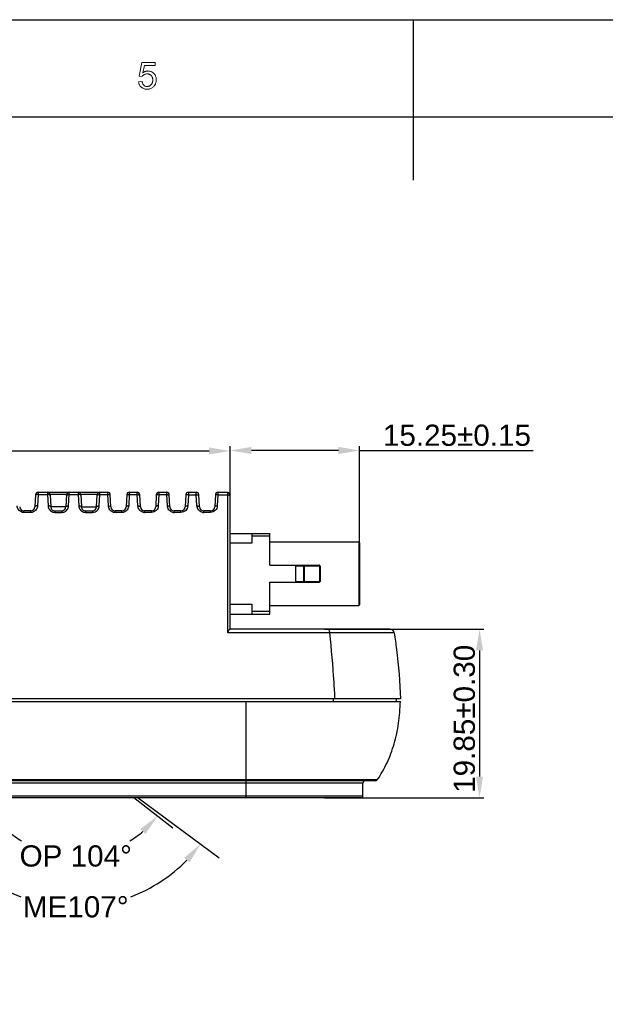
# Model space of a CAD drawing. Header units: millimetres. Extents: x 2163 to 2692, y -1564 to -1190.
# Tile 17 of 47: x 2381 to 2450, y -1306 to -1190. Entities that reach past the tile are written whole.
import ezdxf

# ---------------------------------------------------------------- set-up
doc = ezdxf.new("R2010")
doc.units = ezdxf.units.MM
doc.styles.add('HANA', font='arial.ttf')
doc.dimstyles.new('HANA$0', dxfattribs={"dimtxt": 2.5, "dimasz": 2.5, "dimexe": 0.5, "dimexo": 0.2, "dimgap": 0.5, "dimtad": 1, "dimzin": 1, "dimdsep": 46, "dimtxsty": 'HANA', "dimcen": 0, "dimclrd": 3, "dimclre": 3, "dimclrt": 4, "dimadec": 0, "dimazin": 0, "dimtfac": 1, "dimtmove": 0, "dimatfit": 3, "dimfxl": 1, "dimtzin": 0, "dimarcsym": 0})
doc.dimstyles.new('HANA$2', dxfattribs={"dimtxt": 2.5, "dimasz": 2.5, "dimexe": 0.5, "dimexo": 0.2, "dimgap": 0.5, "dimtad": 1, "dimtih": 1, "dimtoh": 1, "dimzin": 1, "dimdsep": 46, "dimtxsty": 'HANA', "dimcen": 0, "dimclrd": 3, "dimclre": 3, "dimclrt": 4, "dimadec": 0, "dimazin": 0, "dimtfac": 1, "dimtmove": 0, "dimatfit": 3, "dimfxl": 1, "dimtzin": 0, "dimarcsym": 0})

# ---------------------------------------------------------------- blocks, each defined once
blk = doc.blocks.new('*D31')
at = {"lineweight": -2}
for start, end in [(224.3343, 249.2403), (290.7597, 315.6657)]:
    blk.add_arc((2387.37, -1296.1), 18.3, start, end, dxfattribs=at)
for points in [[(2374.6, -1308.61), (2373.97, -1309.16), (2372.67, -1306.98)], [(2400.78, -1309.16), (2400.14, -1308.61), (2402.08, -1306.98)]]:
    blk.add_solid(points)
at = {"layer": 'Defpoints', "color": 0}
for p in [(2389.23, -1294.73), (2394.29, -1301.21), (2392.98, -1313.52), (2411.05, -1313.62), (2347.13, -1325.87)]:
    blk.add_point(p, dxfattribs=at)
at = {"lineweight": 0, "insert": (2387.37, -1314.4), "char_height": 2.5, "attachment_point": 5, "style": 'HANA'}
blk.add_mtext('ME107%%D', dxfattribs=at)
blk = doc.blocks.new('*D56')
at = {"lineweight": -2}
for start, end in [(229.7274, 238.5854), (301.4146, 310.2726)]:
    blk.add_arc((2387.37, -1296.17), 12.24, start, end, dxfattribs=at)
for points in [[(2379.76, -1305.22), (2379.16, -1305.8), (2377.73, -1303.71)], [(2395.58, -1305.8), (2394.98, -1305.22), (2397.01, -1303.71)]]:
    blk.add_solid(points)
at = {"layer": 'Defpoints', "color": 0}
for p in [(2380.92, -1301.21), (2393.82, -1301.21), (2376.73, -1304.49), (2398.02, -1304.49), (2391.02, -1307.85)]:
    blk.add_point(p, dxfattribs=at)
at = {"insert": (2387.37, -1308.41), "char_height": 2.5, "attachment_point": 5, "style": 'HANA'}
blk.add_mtext('OP 104°', dxfattribs=at)
blk = doc.blocks.new('*D41')
at = {"lineweight": -2}
for p, q in [((2405.58, -1268.47), (2405.58, -1260.11)), ((2418.33, -1260.61), (2408.08, -1260.61)), ((2420.83, -1272.4), (2420.83, -1260.11)), ((2420.83, -1260.61), (2441.27, -1260.61))]:
    blk.add_line(p, q, dxfattribs=at)
for points in [[(2408.08, -1260.19), (2408.08, -1261.03), (2405.58, -1260.61)], [(2418.33, -1261.03), (2418.33, -1260.19), (2420.83, -1260.61)]]:
    blk.add_solid(points)
at = {"layer": 'Defpoints', "color": 0}
for p in [(2405.58, -1260.61), (2405.58, -1268.67), (2420.83, -1272.6)]:
    blk.add_point(p, dxfattribs=at)
at = {"insert": (2432.3, -1258.83), "char_height": 2.5, "attachment_point": 5, "style": 'HANA'}
blk.add_mtext('15.25%%p0.15', dxfattribs=at)
blk = doc.blocks.new('*D42')
at = {"lineweight": -2}
for p, q in [((2416.7, -1281.68), (2435.46, -1281.68)), ((2434.96, -1284.18), (2434.96, -1299.03)), ((2416.7, -1301.53), (2435.46, -1301.53))]:
    blk.add_line(p, q, dxfattribs=at)
for points in [[(2435.38, -1284.18), (2434.55, -1284.18), (2434.96, -1281.68)], [(2434.55, -1299.03), (2435.38, -1299.03), (2434.96, -1301.53)]]:
    blk.add_solid(points)
at = {"layer": 'Defpoints', "color": 0}
for p in [(2416.5, -1281.68), (2416.5, -1301.53), (2434.96, -1301.53)]:
    blk.add_point(p, dxfattribs=at)
at = {"insert": (2433.18, -1292.23), "char_height": 2.5, "attachment_point": 5, "rotation": 90, "style": 'HANA'}
blk.add_mtext('19.85%%p0.30', dxfattribs=at)
blk = doc.blocks.new('*D50')
at = {"lineweight": -2}
for p, q in [((2301.61, -1289.68), (2301.61, -1260.17)), ((2304.11, -1260.67), (2403.08, -1260.67)), ((2405.58, -1269.59), (2405.58, -1260.17))]:
    blk.add_line(p, q, dxfattribs=at)
for points in [[(2304.11, -1260.25), (2304.11, -1261.08), (2301.61, -1260.67)], [(2403.08, -1261.08), (2403.08, -1260.25), (2405.58, -1260.67)]]:
    blk.add_solid(points)
at = {"layer": 'Defpoints', "color": 0}
for p in [(2405.58, -1260.67), (2405.58, -1269.79), (2301.61, -1289.88)]:
    blk.add_point(p, dxfattribs=at)
at = {"insert": (2353.6, -1258.89), "char_height": 2.5, "attachment_point": 5, "style": 'HANA'}
blk.add_mtext('103.97%%p0.30', dxfattribs=at)

msp = doc.modelspace()

# ---------------------------------------------------------------- linework, layer by layer
at = {"color": 7, "lineweight": 25}
for p, q in [((2162.54, -1189.809), (2691.116, -1189.809)), ((2175.144, -1201.256), (2679.145, -1201.256))]:
    msp.add_line(p, q, dxfattribs=at)
at = {"color": 7, "lineweight": 25, "ltscale": 0.375}
msp.add_line((2427.14, -1189.79), (2427.14, -1208.69), dxfattribs=at)
at = {"color": 7, "linetype": 'Continuous'}
for p, q in [((2382.638, -1245.761), (2382.563, -1247.2)), ((2382.638, -1245.843), (2382.633, -1245.867)), ((2382.932, -1245.741), (2382.864, -1247.082)), ((2382.938, -1245.477), (2382.932, -1245.741)), ((2382.932, -1245.74), (2384.045, -1245.742)), ((2382.932, -1245.741), (2384.045, -1245.742)), ((2382.938, -1245.481), (2382.936, -1245.58)), ((2382.938, -1245.477), (2382.938, -1245.478)), ((2382.938, -1245.477), (2391.135, -1245.477)), ((2382.938, -1245.478), (2382.938, -1245.481)), ((2384.04, -1245.477), (2384.04, -1245.48)), ((2384.04, -1245.477), (2384.045, -1245.742)), ((2384.04, -1245.48), (2384.041, -1245.53)), ((2384.041, -1245.53), (2384.043, -1245.636)), ((2384.045, -1245.742), (2384.116, -1247.083)), ((2384.235, -1245.766), (2384.097, -1245.742)), ((2384.339, -1245.761), (2384.415, -1247.2)), ((2386.291, -1245.761), (2384.339, -1245.761)), ((2386.291, -1245.761), (2386.215, -1247.2)), ((2386.395, -1245.769), (2386.534, -1245.745)), ((2386.517, -1247.084), (2386.585, -1245.745)), ((2386.585, -1245.745), (2386.59, -1245.477)), ((2386.585, -1245.745), (2387.658, -1245.747)), ((2386.585, -1245.745), (2387.658, -1245.747)), ((2386.589, -1245.576), (2386.59, -1245.488)), ((2386.59, -1245.488), (2386.59, -1245.477)), ((2387.653, -1245.477), (2387.658, -1245.747)), ((2387.653, -1245.478), (2387.653, -1245.481)), ((2387.658, -1245.747), (2387.729, -1247.085)), ((2387.849, -1245.77), (2387.71, -1245.747)), ((2387.952, -1245.761), (2388.028, -1247.2)), ((2389.904, -1245.761), (2387.952, -1245.761)), ((2389.828, -1247.2), (2389.904, -1245.761)), ((2390.008, -1245.773), (2390.147, -1245.75)), ((2390.129, -1247.087), (2390.198, -1245.75)), ((2390.198, -1245.75), (2390.203, -1245.477)), ((2390.198, -1245.75), (2391.142, -1245.751)), ((2390.2, -1245.655), (2390.201, -1245.578)), ((2390.201, -1245.578), (2390.203, -1245.488)), ((2390.203, -1245.488), (2390.203, -1245.477)), ((2391.136, -1245.478), (2391.135, -1245.477)), ((2391.142, -1245.751), (2391.135, -1245.477)), ((2391.136, -1245.505), (2391.136, -1245.478)), ((2391.137, -1245.546), (2391.136, -1245.505)), ((2391.138, -1245.583), (2391.137, -1245.546)), ((2391.212, -1247.087), (2391.142, -1245.751)), ((2391.51, -1247.2), (2391.435, -1245.761)), ((2391.435, -1245.848), (2391.441, -1245.871)), ((2393.387, -1245.761), (2393.311, -1247.2)), ((2393.387, -1245.85), (2393.381, -1245.872)), ((2393.681, -1245.754), (2393.612, -1247.089)), ((2393.686, -1245.477), (2393.681, -1245.754)), ((2393.681, -1245.754), (2394.622, -1245.756)), ((2393.681, -1245.754), (2394.622, -1245.756)), ((2393.686, -1245.48), (2393.685, -1245.57)), ((2393.686, -1245.477), (2393.686, -1245.477)), ((2393.686, -1245.477), (2393.686, -1245.48)), ((2393.686, -1245.477), (2394.615, -1245.477)), ((2394.616, -1245.478), (2394.615, -1245.477)), ((2394.622, -1245.756), (2394.615, -1245.477)), ((2394.616, -1245.506), (2394.616, -1245.478)), ((2394.618, -1245.585), (2394.616, -1245.506)), ((2394.692, -1247.09), (2394.622, -1245.756)), ((2394.99, -1247.2), (2394.915, -1245.761)), ((2394.915, -1245.85), (2394.921, -1245.873)), ((2396.867, -1245.761), (2396.791, -1247.2)), ((2396.867, -1245.852), (2396.861, -1245.874)), ((2397.161, -1245.759), (2397.092, -1247.092)), ((2397.166, -1245.477), (2397.161, -1245.759)), ((2397.161, -1245.759), (2398.102, -1245.76)), ((2397.161, -1245.759), (2398.102, -1245.761)), ((2397.166, -1245.477), (2398.095, -1245.477)), ((2397.166, -1245.479), (2397.166, -1245.502)), ((2398.096, -1245.478), (2398.095, -1245.477)), ((2398.102, -1245.76), (2398.095, -1245.477)), ((2398.096, -1245.506), (2398.096, -1245.478)), ((2398.098, -1245.587), (2398.096, -1245.506)), ((2398.172, -1247.092), (2398.102, -1245.76)), ((2398.47, -1247.2), (2398.395, -1245.761)), ((2398.395, -1245.853), (2398.401, -1245.875)), ((2400.347, -1245.761), (2400.271, -1247.2)), ((2400.346, -1245.854), (2400.341, -1245.876)), ((2400.641, -1245.763), (2400.572, -1247.094)), ((2400.646, -1245.477), (2400.641, -1245.763)), ((2400.641, -1245.763), (2401.582, -1245.765)), ((2400.646, -1245.48), (2400.644, -1245.573)), ((2400.646, -1245.477), (2401.575, -1245.477)), ((2400.646, -1245.477), (2400.646, -1245.477)), ((2400.646, -1245.477), (2400.646, -1245.48)), ((2401.576, -1245.478), (2401.575, -1245.477)), ((2401.582, -1245.764), (2401.575, -1245.477)), ((2401.576, -1245.491), (2401.576, -1245.478)), ((2401.577, -1245.55), (2401.576, -1245.491)), ((2401.652, -1247.095), (2401.582, -1245.764)), ((2401.95, -1247.2), (2401.875, -1245.761)), ((2401.875, -1245.855), (2401.881, -1245.876)), ((2403.827, -1245.761), (2403.751, -1247.2)), ((2403.826, -1245.856), (2403.821, -1245.877)), ((2404.12, -1245.767), (2404.052, -1247.096)), ((2404.126, -1245.477), (2404.12, -1245.767)), ((2404.12, -1245.767), (2405.283, -1245.769)), ((2404.12, -1245.767), (2405.283, -1245.769)), ((2404.126, -1245.483), (2404.123, -1245.624)), ((2404.126, -1245.477), (2405.283, -1245.477)), ((2404.126, -1245.477), (2404.126, -1245.477)), ((2404.126, -1245.477), (2404.126, -1245.483)), ((2405.283, -1245.769), (2405.283, -1245.477)), ((2405.283, -1245.477), (2405.583, -1245.777)), ((2405.283, -1245.769), (2405.35, -1245.796)), ((2405.285, -1262.058), (2405.283, -1245.769)), ((2405.35, -1245.796), (2405.583, -1245.894)), ((2405.583, -1261.646), (2405.583, -1245.777)), ((2386.215, -1247.2), (2384.415, -1247.2)), ((2388.028, -1247.2), (2389.828, -1247.2)), ((2382.063, -1247.674), (2381.261, -1247.674)), ((2381.263, -1247.844), (2381.261, -1247.674)), ((2382.065, -1247.845), (2381.263, -1247.844)), ((2382.065, -1247.845), (2382.063, -1247.674)), ((2384.914, -1247.674), (2385.716, -1247.674)), ((2384.914, -1247.674), (2384.916, -1247.846)), ((2384.916, -1247.846), (2385.718, -1247.847)), ((2385.716, -1247.674), (2385.718, -1247.847)), ((2388.527, -1247.674), (2389.329, -1247.674)), ((2388.527, -1247.674), (2388.529, -1247.848)), ((2388.529, -1247.848), (2389.331, -1247.849)), ((2389.329, -1247.674), (2389.331, -1247.849)), ((2392.812, -1247.674), (2392.01, -1247.674)), ((2392.012, -1247.85), (2392.01, -1247.674)), ((2392.814, -1247.851), (2392.012, -1247.85)), ((2392.814, -1247.851), (2392.812, -1247.674)), ((2396.292, -1247.674), (2395.49, -1247.674)), ((2395.492, -1247.853), (2395.49, -1247.674)), ((2396.294, -1247.853), (2395.492, -1247.853)), ((2396.294, -1247.853), (2396.292, -1247.674)), ((2399.772, -1247.674), (2398.97, -1247.674)), ((2398.972, -1247.855), (2398.97, -1247.674)), ((2399.774, -1247.855), (2398.972, -1247.855)), ((2399.774, -1247.855), (2399.772, -1247.674)), ((2403.252, -1247.674), (2402.45, -1247.674)), ((2402.452, -1247.857), (2402.45, -1247.674)), ((2403.254, -1247.857), (2402.452, -1247.857)), ((2403.254, -1247.857), (2403.252, -1247.674)), ((2405.584, -1250.328), (2410.234, -1250.328)), ((2408.134, -1250.328), (2408.134, -1251.492)), ((2408.134, -1250.626), (2410.234, -1250.626)), ((2410.234, -1254.077), (2410.234, -1250.328)), ((2408.134, -1251.493), (2405.584, -1251.491)), ((2410.234, -1251.327), (2420.734, -1251.327)), ((2420.734, -1251.327), (2420.734, -1258.827)), ((2420.834, -1251.427), (2420.734, -1251.327)), ((2420.834, -1251.427), (2420.834, -1258.727)), ((2410.234, -1254.077), (2416.074, -1254.077)), ((2413.284, -1254.077), (2413.284, -1256.077)), ((2416.174, -1254.177), (2413.284, -1254.177)), ((2414.249, -1256.077), (2414.249, -1254.077)), ((2414.312, -1254.177), (2414.312, -1255.977)), ((2416.085, -1254.079), (2416.074, -1254.077)), ((2416.105, -1254.091), (2416.085, -1254.079)), ((2416.136, -1255.977), (2416.136, -1254.177)), ((2416.174, -1254.177), (2416.174, -1255.977)), ((2410.234, -1256.077), (2416.074, -1256.077)), ((2410.234, -1259.827), (2410.234, -1256.077)), ((2413.284, -1255.977), (2416.174, -1255.977)), ((2405.584, -1258.663), (2408.134, -1258.662)), ((2408.134, -1258.662), (2408.134, -1259.827)), ((2410.234, -1258.827), (2420.734, -1258.827)), ((2420.834, -1258.727), (2420.734, -1258.827)), ((2405.584, -1259.826), (2410.234, -1259.826)), ((2410.234, -1259.528), (2408.134, -1259.528)), ((2417.312, -1262.052), (2405.285, -1262.058)), ((2424.409, -1261.627), (2405.583, -1261.627)), ((2409.704, -1262.056), (2408.164, -1262.056)), ((2419.067, -1262.051), (2417.312, -1262.052)), ((2424.903, -1262.049), (2419.067, -1262.051)), ((2420.789, -1262.051), (2420.656, -1262.051)), ((2423.702, -1262.05), (2423.228, -1262.05)), ((2424.284, -1262.05), (2423.702, -1262.05)), ((2319.782, -1270.127), (2425.145, -1270.127)), ((2423.553, -1269.827), (2363.623, -1269.827)), ((2407.462, -1275.205), (2407.462, -1270.127)), ((2417.704, -1269.827), (2417.704, -1270.127)), ((2425.221, -1269.827), (2423.553, -1269.827)), ((2425.134, -1269.827), (2425.134, -1270.127)), ((2407.463, -1279.349), (2407.462, -1275.205)), ((2422.668, -1279.477), (2304.578, -1279.477)), ((2421.223, -1279.777), (2306.023, -1279.777)), ((2407.463, -1279.349), (2319.783, -1279.349)), ((2407.646, -1279.349), (2407.463, -1279.349)), ((2407.463, -1281.477), (2407.463, -1279.349)), ((2407.463, -1281.477), (2407.463, -1279.349)), ((2408.887, -1279.349), (2407.646, -1279.349)), ((2410.171, -1279.349), (2408.887, -1279.349)), ((2422.914, -1279.349), (2410.171, -1279.349)), ((2421.223, -1281.277), (2421.223, -1279.777)), ((2421.223, -1281.277), (2306.023, -1281.277)), ((2421.023, -1281.477), (2306.223, -1281.477))]:
    msp.add_line(p, q, dxfattribs=at)
for p, q in [((2425.145, -1270.127), (2425.629, -1270.127)), ((2425.634, -1269.827), (2425.221, -1269.827)), ((2398.826, -1285.066), (2394.232, -1281.477)), ((2398.826, -1285.066), (2394.232, -1281.477)), ((2398.826, -1285.066), (2394.233, -1281.477)), ((2398.826, -1285.066), (2394.233, -1281.477)), ((2398.826, -1285.066), (2394.233, -1281.477)), ((2398.827, -1285.066), (2394.234, -1281.477)), ((2394.72, -1281.477), (2404.264, -1288.539)), ((2394.72, -1281.477), (2404.263, -1288.539))]:
    msp.add_line(p, q)
at = {"color": 7, "lineweight": 13}
msp.add_lwpolyline([(2395.287, -1196.034), (2395.345, -1195.996), (2395.403, -1195.962), (2395.462, -1195.933), (2395.521, -1195.907), (2395.58, -1195.885), (2395.64, -1195.868), (2395.7, -1195.854), (2395.761, -1195.844), (2395.822, -1195.838), (2395.884, -1195.836), (2395.962, -1195.839), (2396.037, -1195.847), (2396.111, -1195.861), (2396.183, -1195.88), (2396.252, -1195.905), (2396.32, -1195.936), (2396.385, -1195.972), (2396.449, -1196.014), (2396.51, -1196.061), (2396.57, -1196.114), (2396.625, -1196.172), (2396.675, -1196.233), (2396.719, -1196.298), (2396.757, -1196.367), (2396.789, -1196.439), (2396.815, -1196.515), (2396.836, -1196.595), (2396.85, -1196.678), (2396.859, -1196.766), (2396.862, -1196.857), (2396.859, -1196.949), (2396.85, -1197.038), (2396.835, -1197.125), (2396.814, -1197.209), (2396.788, -1197.29), (2396.755, -1197.368), (2396.717, -1197.443), (2396.672, -1197.516), (2396.622, -1197.586), (2396.565, -1197.653), (2396.504, -1197.715), (2396.439, -1197.771), (2396.371, -1197.82), (2396.299, -1197.862), (2396.223, -1197.898), (2396.143, -1197.928), (2396.06, -1197.951), (2395.973, -1197.967), (2395.882, -1197.977), (2395.787, -1197.98), (2395.71, -1197.978), (2395.634, -1197.971), (2395.561, -1197.96), (2395.49, -1197.945), (2395.421, -1197.925), (2395.354, -1197.9), (2395.289, -1197.871), (2395.226, -1197.838), (2395.165, -1197.8), (2395.106, -1197.758), (2395.051, -1197.711), (2395.001, -1197.66), (2394.956, -1197.605), (2394.915, -1197.546), (2394.88, -1197.482), (2394.849, -1197.414), (2394.823, -1197.342), (2394.802, -1197.265), (2394.786, -1197.184), (2394.775, -1197.099), (2395.179, -1197.069), (2395.19, -1197.127), (2395.204, -1197.183), (2395.219, -1197.235), (2395.237, -1197.284), (2395.257, -1197.33), (2395.279, -1197.373), (2395.303, -1197.413), (2395.33, -1197.45), (2395.359, -1197.484), (2395.39, -1197.515), (2395.423, -1197.543), (2395.457, -1197.568), (2395.493, -1197.59), (2395.531, -1197.609), (2395.57, -1197.626), (2395.61, -1197.639), (2395.652, -1197.649), (2395.696, -1197.656), (2395.741, -1197.661), (2395.787, -1197.662), (2395.845, -1197.66), (2395.901, -1197.653), (2395.954, -1197.642), (2396.005, -1197.627), (2396.054, -1197.607), (2396.1, -1197.582), (2396.145, -1197.553), (2396.187, -1197.52), (2396.227, -1197.482), (2396.264, -1197.44), (2396.299, -1197.394), (2396.33, -1197.347), (2396.358, -1197.297), (2396.381, -1197.246), (2396.401, -1197.192), (2396.418, -1197.136), (2396.431, -1197.079), (2396.44, -1197.019), (2396.445, -1196.957), (2396.447, -1196.893), (2396.445, -1196.828), (2396.44, -1196.766), (2396.43, -1196.707), (2396.417, -1196.651), (2396.4, -1196.597), (2396.38, -1196.546), (2396.356, -1196.498), (2396.327, -1196.453), (2396.296, -1196.411), (2396.26, -1196.371), (2396.222, -1196.335), (2396.181, -1196.302), (2396.138, -1196.273), (2396.093, -1196.249), (2396.046, -1196.228), (2395.997, -1196.21), (2395.946, -1196.197), (2395.892, -1196.187), (2395.837, -1196.182), (2395.779, -1196.18), (2395.706, -1196.183), (2395.637, -1196.192), (2395.571, -1196.207), (2395.509, -1196.228), (2395.45, -1196.255), (2395.395, -1196.289), (2395.343, -1196.328), (2395.294, -1196.374), (2395.249, -1196.425), (2395.207, -1196.483), (2394.842, -1196.44), (2395.149, -1194.82), (2396.711, -1194.82), (2396.711, -1195.193), (2395.457, -1195.193)], close=True, dxfattribs=at)
at = {"color": 7, "linetype": 'Continuous'}
for points in [[(2382.936, -1245.58), (2382.935, -1245.616), (2382.935, -1245.637)], [(2386.587, -1245.652), (2386.587, -1245.635), (2386.588, -1245.62), (2386.589, -1245.576)], [(2387.653, -1245.477), (2387.653, -1245.477), (2387.653, -1245.477), (2387.653, -1245.478)], [(2387.653, -1245.481), (2387.656, -1245.632), (2387.656, -1245.648)], [(2391.139, -1245.653), (2391.139, -1245.639), (2391.139, -1245.624), (2391.138, -1245.583)], [(2393.685, -1245.57), (2393.684, -1245.618), (2393.683, -1245.636), (2393.683, -1245.657)], [(2394.619, -1245.657), (2394.619, -1245.642), (2394.619, -1245.627), (2394.618, -1245.585)], [(2397.166, -1245.502), (2397.164, -1245.62), (2397.163, -1245.639), (2397.163, -1245.659)], [(2397.166, -1245.477), (2397.166, -1245.477), (2397.166, -1245.479)], [(2398.1, -1245.66), (2398.099, -1245.645), (2398.099, -1245.63), (2398.098, -1245.587)], [(2400.644, -1245.573), (2400.643, -1245.622), (2400.643, -1245.641), (2400.643, -1245.662)], [(2401.578, -1245.589), (2401.578, -1245.576), (2401.577, -1245.55)], [(2401.579, -1245.647), (2401.579, -1245.632), (2401.579, -1245.618), (2401.578, -1245.589)], [(2408.164, -1262.056), (2407.409, -1262.057), (2406.683, -1262.057), (2405.975, -1262.058), (2405.285, -1262.058)], [(2413.272, -1262.053), (2411.917, -1262.054), (2411.198, -1262.055), (2409.704, -1262.056)], [(2417.312, -1262.052), (2416.787, -1262.052), (2416.242, -1262.052), (2415.682, -1262.052), (2415.11, -1262.052), (2414.525, -1262.053), (2413.913, -1262.053), (2413.272, -1262.053)], [(2419.575, -1262.051), (2419.468, -1262.051), (2419.364, -1262.051), (2419.263, -1262.051), (2419.163, -1262.051), (2419.067, -1262.051)], [(2421.023, -1281.477), (2421.052, -1281.475), (2421.08, -1281.469), (2421.107, -1281.459), (2421.132, -1281.445), (2421.155, -1281.428), (2421.175, -1281.408), (2421.192, -1281.385), (2421.206, -1281.359), (2421.215, -1281.332), (2421.221, -1281.304), (2421.223, -1281.277)]]:
    msp.add_lwpolyline(points, dxfattribs=at)
for centre, radius, start, end in [((2382.938, -1245.777), 0.3, 90, 177), ((2382.907, -1246.356), 0.616, 87.65472, 92.41945), ((2384.04, -1245.777), 0.3, 3, 90), ((2384.07, -1246.361), 0.62, 87.57504, 92.30794), ((2386.59, -1245.777), 0.3, 90, 177), ((2386.559, -1246.373), 0.629, 87.62755, 92.3016), ((2387.653, -1245.777), 0.3, 3, 90), ((2387.684, -1246.378), 0.632, 87.69176, 92.3333), ((2390.203, -1245.777), 0.3, 90, 177), ((2390.171, -1246.391), 0.642, 87.60147, 92.18217), ((2391.135, -1245.777), 0.3, 3, 90), ((2391.168, -1246.395), 0.645, 87.80785, 92.35907), ((2393.686, -1245.777), 0.3, 90, 177), ((2393.653, -1246.409), 0.655, 87.57735, 92.06746), ((2394.615, -1245.777), 0.3, 3, 90), ((2394.649, -1246.413), 0.658, 87.92318, 92.38435), ((2397.166, -1245.777), 0.3, 90, 177), ((2397.132, -1246.426), 0.668, 87.55357, 91.95488), ((2398.095, -1245.777), 0.3, 3, 90), ((2398.13, -1246.431), 0.672, 88.03506, 92.40817), ((2400.646, -1245.777), 0.3, 90, 177), ((2400.611, -1246.444), 0.681, 87.53262, 91.84838), ((2401.575, -1245.777), 0.3, 3, 90), ((2401.611, -1246.449), 0.685, 88.14323, 92.43247), ((2404.126, -1245.777), 0.3, 90, 177), ((2404.09, -1246.461), 0.694, 87.51661, 91.75213), ((2381.261, -1247.174), 0.5, 183, 270), ((2382.063, -1247.174), 0.5, 270, 357), ((2384.914, -1247.174), 0.5, 183, 270), ((2385.716, -1247.174), 0.5, 270, 357), ((2388.527, -1247.174), 0.5, 183, 270), ((2389.329, -1247.174), 0.5, 270, 357), ((2392.01, -1247.174), 0.5, 183, 270), ((2392.812, -1247.174), 0.5, 270, 357), ((2395.49, -1247.174), 0.5, 183, 270), ((2396.292, -1247.174), 0.5, 270, 357), ((2398.97, -1247.174), 0.5, 183, 270), ((2399.772, -1247.174), 0.5, 270, 357), ((2402.45, -1247.174), 0.5, 183, 270), ((2403.252, -1247.174), 0.5, 270, 357), ((2381.264, -1247.044), 0.8, 252.38238, 269.91391), ((2382.065, -1247.045), 0.8, 270.02327, 286.06761), ((2384.917, -1247.045), 0.801, 251.909, 269.90518), ((2385.718, -1247.046), 0.801, 270.02672, 286.63469), ((2388.53, -1247.047), 0.801, 252.06285, 269.9046), ((2389.331, -1247.048), 0.801, 270.02197, 286.35111), ((2392.013, -1247.049), 0.801, 253.94229, 269.91058), ((2392.814, -1247.052), 0.799, 270.00579, 286.31043), ((2395.493, -1247.051), 0.801, 253.81356, 269.90981), ((2398.973, -1247.053), 0.802, 253.68022, 269.90978), ((2402.453, -1247.055), 0.802, 253.5336, 269.91043), ((2416.074, -1254.177), 0.1, 0, 90), ((2416.074, -1255.977), 0.1, 270, 0), ((2424.409, -1262.127), 0.5, 8.93443, 90), ((2421.523, -1279.777), 0.3, 90, 180), ((2422.668, -1279.177), 0.3, 270, 325.07413)]:
    msp.add_arc(centre, radius, start, end, dxfattribs=at)
for points, knots in [([(2382.881, -1245.741), (2382.827, -1245.743), (2382.739, -1245.755), (2382.653, -1245.809), (2382.638, -1245.843)], [0, 0, 0, 0, 0.5944085, 1, 1, 1, 1]), ([(2384.345, -1245.867), (2384.344, -1245.857), (2384.328, -1245.806), (2384.274, -1245.78), (2384.235, -1245.766)], [0, 0, 0, 0, 0.1987062, 1, 1, 1, 1]), ([(2386.285, -1245.869), (2386.286, -1245.858), (2386.302, -1245.808), (2386.356, -1245.782), (2386.395, -1245.769)], [0, 0, 0, 0, 0.1973976, 1, 1, 1, 1]), ([(2387.958, -1245.869), (2387.957, -1245.859), (2387.941, -1245.809), (2387.887, -1245.783), (2387.849, -1245.77)], [0, 0, 0, 0, 0.1969024, 1, 1, 1, 1]), ([(2389.898, -1245.87), (2389.899, -1245.861), (2389.915, -1245.811), (2389.969, -1245.786), (2390.008, -1245.773)], [0, 0, 0, 0, 0.1955175, 1, 1, 1, 1]), ([(2391.193, -1245.751), (2391.246, -1245.753), (2391.334, -1245.765), (2391.42, -1245.815), (2391.435, -1245.848)], [0, 0, 0, 0, 0.5987265, 1, 1, 1, 1]), ([(2393.629, -1245.754), (2393.576, -1245.756), (2393.489, -1245.768), (2393.402, -1245.817), (2393.387, -1245.85)], [0, 0, 0, 0, 0.600072, 1, 1, 1, 1]), ([(2394.673, -1245.756), (2394.726, -1245.757), (2394.813, -1245.769), (2394.9, -1245.818), (2394.915, -1245.85)], [0, 0, 0, 0, 0.6005791, 1, 1, 1, 1]), ([(2397.109, -1245.759), (2397.056, -1245.761), (2396.969, -1245.771), (2396.882, -1245.82), (2396.867, -1245.852)], [0, 0, 0, 0, 0.6018909, 1, 1, 1, 1]), ([(2398.153, -1245.76), (2398.206, -1245.762), (2398.293, -1245.773), (2398.38, -1245.821), (2398.395, -1245.853)], [0, 0, 0, 0, 0.6023837, 1, 1, 1, 1]), ([(2400.589, -1245.763), (2400.536, -1245.765), (2400.449, -1245.775), (2400.362, -1245.822), (2400.346, -1245.854)], [0, 0, 0, 0, 0.6036337, 1, 1, 1, 1]), ([(2401.633, -1245.764), (2401.687, -1245.766), (2401.773, -1245.776), (2401.86, -1245.823), (2401.875, -1245.855)], [0, 0, 0, 0, 0.604099, 1, 1, 1, 1]), ([(2404.069, -1245.767), (2404.016, -1245.769), (2403.93, -1245.779), (2403.842, -1245.825), (2403.826, -1245.856)], [0, 0, 0, 0, 0.6052557, 1, 1, 1, 1]), ([(2381.022, -1247.807), (2380.865, -1247.757), (2380.585, -1247.557), (2380.472, -1247.236), (2380.464, -1247.08)], [0, 0, 0, 0, 0.5141851, 1, 1, 1, 1]), ([(2382.864, -1247.082), (2382.856, -1247.24), (2382.739, -1247.568), (2382.447, -1247.767), (2382.286, -1247.813)], [0, 0, 0, 0, 0.4863492, 1, 1, 1, 1]), ([(2382.864, -1247.082), (2382.826, -1247.08), (2382.753, -1247.084), (2382.647, -1247.105), (2382.565, -1247.158), (2382.563, -1247.2)], [0, 0, 0, 0, 0.3330875, 0.626524, 1, 1, 1, 1]), ([(2384.415, -1247.2), (2384.412, -1247.158), (2384.331, -1247.106), (2384.226, -1247.085), (2384.154, -1247.081), (2384.116, -1247.083)], [0, 0, 0, 0, 0.3727337, 0.6661924, 1, 1, 1, 1]), ([(2384.116, -1247.083), (2384.125, -1247.237), (2384.236, -1247.556), (2384.514, -1247.756), (2384.669, -1247.807)], [0, 0, 0, 0, 0.4865476, 1, 1, 1, 1]), ([(2385.947, -1247.813), (2386.106, -1247.766), (2386.393, -1247.567), (2386.508, -1247.241), (2386.517, -1247.084)], [0, 0, 0, 0, 0.5131216, 1, 1, 1, 1]), ([(2386.215, -1247.2), (2386.218, -1247.158), (2386.3, -1247.107), (2386.406, -1247.086), (2386.479, -1247.083), (2386.517, -1247.084)], [0, 0, 0, 0, 0.3713822, 0.6656066, 1, 1, 1, 1]), ([(2388.028, -1247.2), (2388.025, -1247.159), (2387.944, -1247.108), (2387.839, -1247.087), (2387.767, -1247.084), (2387.729, -1247.085)], [0, 0, 0, 0, 0.3706061, 0.6648507, 1, 1, 1, 1]), ([(2387.729, -1247.085), (2387.738, -1247.24), (2387.85, -1247.56), (2388.128, -1247.759), (2388.284, -1247.809)], [0, 0, 0, 0, 0.4870508, 1, 1, 1, 1]), ([(2389.556, -1247.816), (2389.716, -1247.77), (2390.005, -1247.571), (2390.121, -1247.245), (2390.129, -1247.087)], [0, 0, 0, 0, 0.5125972, 1, 1, 1, 1]), ([(2389.828, -1247.2), (2389.831, -1247.159), (2389.914, -1247.109), (2390.019, -1247.088), (2390.092, -1247.085), (2390.129, -1247.087)], [0, 0, 0, 0, 0.3692141, 0.6642508, 1, 1, 1, 1]), ([(2391.212, -1247.087), (2391.25, -1247.086), (2391.322, -1247.089), (2391.426, -1247.11), (2391.508, -1247.159), (2391.51, -1247.2)], [0, 0, 0, 0, 0.3364766, 0.6315096, 1, 1, 1, 1]), ([(2391.792, -1247.819), (2391.631, -1247.773), (2391.339, -1247.575), (2391.221, -1247.246), (2391.212, -1247.087)], [0, 0, 0, 0, 0.5130026, 1, 1, 1, 1]), ([(2393.612, -1247.089), (2393.604, -1247.247), (2393.488, -1247.574), (2393.198, -1247.772), (2393.039, -1247.819)], [0, 0, 0, 0, 0.4880199, 1, 1, 1, 1]), ([(2393.612, -1247.089), (2393.575, -1247.087), (2393.502, -1247.091), (2393.397, -1247.11), (2393.313, -1247.159), (2393.311, -1247.2)], [0, 0, 0, 0, 0.3370744, 0.6329019, 1, 1, 1, 1]), ([(2394.692, -1247.09), (2394.73, -1247.088), (2394.802, -1247.092), (2394.905, -1247.111), (2394.988, -1247.16), (2394.99, -1247.2)], [0, 0, 0, 0, 0.3378, 0.6336269, 1, 1, 1, 1]), ([(2395.27, -1247.821), (2395.109, -1247.774), (2394.819, -1247.576), (2394.701, -1247.249), (2394.692, -1247.09)], [0, 0, 0, 0, 0.5124811, 1, 1, 1, 1]), ([(2397.092, -1247.092), (2397.087, -1247.188), (2397.041, -1247.384), (2396.869, -1247.636), (2396.609, -1247.811), (2396.399, -1247.853), (2396.294, -1247.853)], [0, 0, 0, 0, 0.2401808, 0.4858944, 0.7397218, 1, 1, 1, 1]), ([(2397.092, -1247.092), (2397.055, -1247.09), (2396.982, -1247.093), (2396.878, -1247.112), (2396.793, -1247.159), (2396.791, -1247.2)], [0, 0, 0, 0, 0.3383797, 0.6349875, 1, 1, 1, 1]), ([(2398.172, -1247.092), (2398.21, -1247.091), (2398.282, -1247.094), (2398.385, -1247.113), (2398.468, -1247.16), (2398.47, -1247.2)], [0, 0, 0, 0, 0.3390928, 0.6357015, 1, 1, 1, 1]), ([(2398.748, -1247.822), (2398.588, -1247.776), (2398.298, -1247.578), (2398.181, -1247.251), (2398.172, -1247.092)], [0, 0, 0, 0, 0.5119809, 1, 1, 1, 1]), ([(2400.572, -1247.094), (2400.567, -1247.191), (2400.521, -1247.387), (2400.349, -1247.638), (2400.088, -1247.813), (2399.879, -1247.855), (2399.774, -1247.855)], [0, 0, 0, 0, 0.2405645, 0.4864586, 0.7401468, 1, 1, 1, 1]), ([(2400.572, -1247.094), (2400.534, -1247.092), (2400.462, -1247.095), (2400.358, -1247.114), (2400.273, -1247.16), (2400.271, -1247.2)], [0, 0, 0, 0, 0.3396407, 0.6369988, 1, 1, 1, 1]), ([(2401.652, -1247.095), (2401.69, -1247.093), (2401.762, -1247.096), (2401.864, -1247.115), (2401.948, -1247.16), (2401.95, -1247.2)], [0, 0, 0, 0, 0.3403211, 0.6376843, 1, 1, 1, 1]), ([(2402.226, -1247.824), (2402.066, -1247.777), (2401.778, -1247.579), (2401.661, -1247.253), (2401.652, -1247.095)], [0, 0, 0, 0, 0.5115035, 1, 1, 1, 1]), ([(2404.052, -1247.096), (2404.047, -1247.193), (2404.001, -1247.389), (2403.828, -1247.641), (2403.568, -1247.816), (2403.358, -1247.857), (2403.254, -1247.857)], [0, 0, 0, 0, 0.2409118, 0.4869738, 0.7405381, 1, 1, 1, 1]), ([(2404.052, -1247.096), (2404.014, -1247.094), (2403.942, -1247.097), (2403.839, -1247.115), (2403.753, -1247.16), (2403.751, -1247.2)], [0, 0, 0, 0, 0.3408303, 0.6388879, 1, 1, 1, 1]), ([(2414.249, -1254.077), (2414.267, -1254.077), (2414.294, -1254.1), (2414.308, -1254.14), (2414.312, -1254.164), (2414.312, -1254.177)], [0, 0, 0, 0, 0.4177881, 0.6957271, 1, 1, 1, 1]), ([(2414.249, -1254.077), (2414.267, -1254.077), (2414.305, -1254.11), (2414.312, -1254.153), (2414.312, -1254.177)], [0, 0, 0, 0, 0.4199949, 1, 1, 1, 1]), ([(2416.136, -1254.177), (2416.136, -1254.169), (2416.134, -1254.138), (2416.122, -1254.106), (2416.105, -1254.091)], [0, 0, 0, 0, 0.2775293, 1, 1, 1, 1]), ([(2414.312, -1255.977), (2414.312, -1255.99), (2414.308, -1256.015), (2414.294, -1256.054), (2414.267, -1256.077), (2414.249, -1256.077)], [0, 0, 0, 0, 0.3044135, 0.5824749, 1, 1, 1, 1]), ([(2414.312, -1255.977), (2414.312, -1256.001), (2414.305, -1256.044), (2414.267, -1256.077), (2414.249, -1256.077)], [0, 0, 0, 0, 0.580269, 1, 1, 1, 1]), ([(2416.074, -1256.077), (2416.092, -1256.077), (2416.119, -1256.054), (2416.133, -1256.015), (2416.136, -1255.99), (2416.136, -1255.977)], [0, 0, 0, 0, 0.4175584, 0.6956144, 1, 1, 1, 1]), ([(2416.074, -1256.077), (2416.092, -1256.077), (2416.13, -1256.044), (2416.136, -1256.001), (2416.136, -1255.977)], [0, 0, 0, 0, 0.4197654, 1, 1, 1, 1]), ([(2405.459, -1261.706), (2405.409, -1261.742), (2405.316, -1261.847), (2405.285, -1261.985), (2405.285, -1262.058)], [0, 0, 0, 0, 0.4590318, 1, 1, 1, 1]), ([(2405.583, -1261.646), (2405.55, -1261.655), (2405.507, -1261.674), (2405.469, -1261.699), (2405.459, -1261.706)], [0, 0, 0, 0, 0.743963, 1, 1, 1, 1]), ([(2417.312, -1262.052), (2417.309, -1261.996), (2417.292, -1261.89), (2417.245, -1261.736), (2417.157, -1261.627), (2417.095, -1261.627)], [0, 0, 0, 0, 0.3362845, 0.6264186, 1, 1, 1, 1]), ([(2417.935, -1269.827), (2417.899, -1269.168), (2417.74, -1266.573), (2417.517, -1263.981), (2417.312, -1262.052)], [0, 0, 0, 0, 0.2538944, 1, 1, 1, 1])]:
    msp.add_open_spline(points, degree=3, knots=knots, dxfattribs=at)
for points, knots in [([(2424.903, -1262.049), (2425.004, -1262.696), (2425.369, -1265.275), (2425.574, -1267.878), (2425.634, -1269.827)], [0, 0, 0, 0, 0.2512835, 1, 1, 1, 1]), ([(2422.914, -1279.349), (2423.354, -1278.719), (2424.131, -1277.352), (2424.959, -1275.103), (2425.474, -1272.67), (2425.609, -1270.986), (2425.629, -1270.127)], [0, 0, 0, 0, 0.2366754, 0.4811534, 0.735378, 1, 1, 1, 1])]:
    msp.add_open_spline(points, degree=3, knots=knots)

# ---------------------------------------------------------------- dimensions: what is measured, and where the dimension line sits
dim = msp.add_linear_dim(base=(2405.583, -1240.609), p1=(2301.612, -1269.827), p2=(2405.583, -1249.737), dimstyle='HANA$0', override={"dimcen": 1.5, "dimclrd": 256, "dimclre": 256, "dimclrt": 256, "dimadec": 1, "dimtol": 1, "dimtp": 0.3, "dimtm": 0.3, "dimtfillclr": 3})
dim.commit()
dim.dimension.update_dxf_attribs({"geometry": '*D50', "text_midpoint": (2353.598, -1238.832), "insert": (0, 20.056)})
dim = msp.add_linear_dim(base=(2405.583, -1240.553), p1=(2420.834, -1252.548), p2=(2405.583, -1248.611), dimstyle='HANA$0', override={"dimcen": 1.5, "dimclrd": 256, "dimclre": 256, "dimclrt": 256, "dimadec": 1, "dimtol": 1, "dimtp": 0.15, "dimtm": 0.15, "dimtfillclr": 3})
dim.commit()
dim.dimension.update_dxf_attribs({"geometry": '*D41', "text_midpoint": (2432.301, -1240.553), "dimtype": 160, "insert": (0, 20.056)})
dim = msp.add_linear_dim(base=(2434.962, -1281.477), p1=(2416.499, -1261.627), p2=(2416.499, -1281.477), angle=90, dimstyle='HANA$0', override={"dimcen": 1.5, "dimclrd": 256, "dimclre": 256, "dimclrt": 256, "dimadec": 1, "dimtol": 1, "dimtp": 0.3, "dimtm": 0.3, "dimtfillclr": 3})
dim.commit()
dim.dimension.update_dxf_attribs({"geometry": '*D42', "text_midpoint": (2434.962, -1272.179), "dimtype": 160, "insert": (0, 20.056)})
at = {"lineweight": 0}
dim = msp.add_angular_dim_2l(base=(2392.978, -1293.46), line1=((2389.227, -1274.67), (2347.132, -1305.818)), line2=((2394.289, -1281.158), (2411.054, -1293.564)), text='ME107%%D', dimstyle='HANA$2', override={"dimcen": 1.5, "dimclrd": 256, "dimclre": 256, "dimclrt": 256, "dimadec": 1, "dimtp": 0.1, "dimtm": 0.1, "dimtfillclr": 3}, dxfattribs=at)
dim.commit()
dim.dimension.update_dxf_attribs({"geometry": '*D31', "text_midpoint": (2387.374, -1294.339), "dimtype": 162, "insert": (0, 20.056)})
dim = msp.add_angular_dim_2l(base=(2391.019, -1287.798), line1=((2376.726, -1284.436), (2380.922, -1281.158)), line2=((2398.021, -1284.436), (2393.824, -1281.158)), text='OP 104°', dimstyle='HANA$2', override={"dimcen": 1.5, "dimclrd": 256, "dimclre": 256, "dimclrt": 256, "dimadec": 1, "dimtp": 0.1, "dimtm": 0.1, "dimtfillclr": 3})
dim.commit()
dim.dimension.update_dxf_attribs({"geometry": '*D56', "text_midpoint": (2387.373, -1288.353), "dimtype": 162, "insert": (0, 20.056)})

doc.saveas('drawing.dxf')
